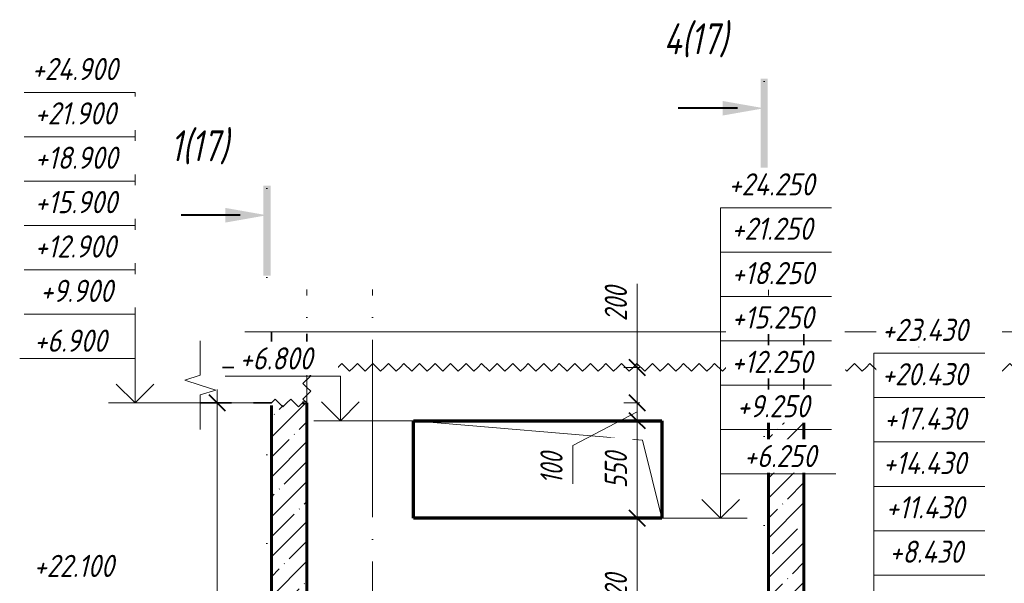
# Model space of a CAD drawing. Header units: millimetres. Extents: x -17615 to 60798, y 1491 to 9282.
# Tile 5 of 22: x -6637 to -1091, y 5883 to 9060. Entities that reach past the tile are written whole.
import ezdxf

# ---------------------------------------------------------------- set-up
doc = ezdxf.new("R2010")
doc.units = ezdxf.units.MM
for name, pattern in [('01 Штриховая _4 мм_', [300, 175, -125]), ('ADSK_Линия разреза', [1000, 0, -500, 0, -500]), ('ADSK_Линия сетки', [1250, 1000, -125, 0, -125]), ('ADSK_Невидимые', [250, 150, -100]), ('ADSK_Пунктирная_п5', [250, 0, -250])]:
    doc.linetypes.add(name, pattern=pattern)
for name, color, linetype, lineweight in [('A-____-____-DIMS', 211, 'Continuous', 9), ('A-____-____-DIMS-50', 211, 'Continuous', 9), ('A-____-NOTE-TEXT', 131, 'Continuous', 20), ('A-DETL-GENF-HDLN', 90, 'ADSK_Невидимые', 20), ('A-DETL-GENF-OTLN', 92, 'Continuous', 20), ('A-FLOR-____-MCUT', 192, 'Continuous', 50), ('A-GLAZ-____-OTLN', 151, 'Continuous', 20), ('A-WALL-____-MCUT', 113, 'Continuous', 50), ('A-WALL-____-OTLN', 113, 'Continuous', 20), ('A-WALL-____-PATT', 111, 'Continuous', 50), ('G-____-____-DIMS', 111, 'Continuous', 9), ('G-____-____-SYMB', 111, 'ADSK_Пунктирная_п5', 20), ('S-GRID-____-OTLN', 1, 'Continuous', 9)]:
    doc.layers.add(name, color=color, linetype=linetype, lineweight=lineweight)
doc.styles.add('GOST Common_I_1', font='GOST Common Italic.ttf', dxfattribs={"width": 0.8, "height": 175})
doc.styles.add('GOST Common_I_2', font='GOST Common Italic.ttf', dxfattribs={"width": 0.8, "height": 125})
doc.styles.add('GOST Common_I_3', font='GOST Common Italic.ttf', dxfattribs={"width": 0.9, "height": 125})
doc.dimstyles.new('ADSK_Округление_5мм__Узкий_', dxfattribs={"dimscale": 304.8, "dimtxt": 0.412449, "dimasz": 0.295276, "dimexe": 0.246063, "dimexo": 0.000538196, "dimgap": 0.065617, "dimtad": 1, "dimdec": 0, "dimlfac": 304.8, "dimrnd": 5, "dimdsep": 46, "dimtxsty": 'GOST Common_I_2', "dimblk1": 'OBLIQUE', "dimblk2": 'OBLIQUE', "dimsah": 1, "dimcen": 0.09, "dimdle": 0.246063, "dimazin": 0, "dimtfac": 1, "dimtdec": 4, "dimtix": 1, "dimtmove": 1, "dimatfit": 3, "dimfxl": 1, "dimtvp": 1, "dimtfill": 1, "dimtolj": 1, "dimtzin": 0, "dimlwd": 20, "dimlwe": 20, "dimarcsym": 2})
doc.dimstyles.new('ADSK_Округление_5мм__Узкий__1', dxfattribs={"dimscale": 304.8, "dimtxt": 0.412449, "dimasz": 0.295276, "dimexe": 0.246063, "dimexo": 0.000538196, "dimgap": 0.065617, "dimtad": 1, "dimdec": 0, "dimlfac": 304.8, "dimrnd": 5, "dimdsep": 46, "dimtxsty": 'GOST Common_I_2', "dimblk1": 'OBLIQUE', "dimblk2": 'OBLIQUE', "dimsah": 1, "dimcen": 0.09, "dimdle": 0.246063, "dimazin": 0, "dimtfac": 1, "dimtdec": 4, "dimtix": 1, "dimtmove": 0, "dimatfit": 3, "dimfxl": 1, "dimtvp": 1, "dimtfill": 1, "dimtolj": 1, "dimtzin": 0, "dimlwd": 20, "dimlwe": 20, "dimarcsym": 2})
pattern_1 = [(45, (-35006.47, 26760), (-112.2532, 112.2532), []), (45, (-34894.21, 26760), (-112.2532, 112.2532), [198.438, -39.688, 1.676, -38.011])]

# ---------------------------------------------------------------- blocks, each defined once
blk = doc.blocks.new('ADSK_Окно_ПроемПрямоугольный - ADSK_Окно_ПроемПрямоугольный-1463926-КЖ1_Р_ВЭ2_Опалубка_2')
at = {"layer": 'A-DETL-GENF-HDLN'}
for p, q in [((29630, 6800), (28230, 6800)), ((28230, 6800), (28230, 6250)), ((29630, 6250), (29630, 6800)), ((28230, 6250), (29630, 6250))]:
    blk.add_line(p, q, dxfattribs=at)
at = {"layer": 'A-DETL-GENF-OTLN'}
for p, q in [((29520, 6690), (28230, 6800)), ((29630, 6250), (29520, 6690))]:
    blk.add_line(p, q, dxfattribs=at)
blk = doc.blocks.new('ADSK_Обрыв_Линия - ADSK_Обрыв_линия-1072157-КЖ1_Р_ВЭ2_Опалубка_2')
at = {"layer": 'A-DETL-GENF-OTLN'}
for p, q in [((27030, 4056.3), (27030, 4100)), ((27030, 3900), (27030, 3945))]:
    blk.add_line(p, q, dxfattribs=at)
blk = doc.blocks.new('ADSK_Обрыв_Линия - ADSK_Обрыв_линия-1421234-КЖ1_Р_ВЭ2_Опалубка_2')
at = {"layer": 'A-DETL-GENF-OTLN'}
for p, q in [((27430, 7300), (31049.5, 7300)), ((31160.8, 7300), (34779, 7300))]:
    blk.add_line(p, q, dxfattribs=at)
blk = doc.blocks.new('Последовательность узлов - 3мм масшт 15-1752345-КЖ1_Р_ВЭ2_Опалубка_2')
at = {"layer": 'A-DETL-GENF-OTLN'}
for p, q in [((27430, 6900), (27451.875, 6921.875)), ((27495.625, 6878.125), (27451.875, 6921.875)), ((27517.5, 6900), (27495.625, 6878.125)), ((27517.5, 6900), (27539.375, 6921.875)), ((27583.125, 6878.125), (27539.375, 6921.875)), ((27605, 6900), (27583.125, 6878.125))]:
    blk.add_line(p, q, dxfattribs=at)
blk = doc.blocks.new('Последовательность узлов - 3мм масшт 15-V3-КЖ1_Р_ВЭ2_Опалубка_2')
at = {"layer": 'A-DETL-GENF-OTLN'}
for p, q in [((27630, 7100), (27651.875, 7121.875)), ((27695.625, 7078.125), (27651.875, 7121.875)), ((27717.5, 7100), (27695.625, 7078.125)), ((27717.5, 7100), (27739.375, 7121.875)), ((27783.125, 7078.125), (27739.375, 7121.875)), ((27805, 7100), (27783.125, 7078.125)), ((27805, 7100), (27826.875, 7121.875)), ((27870.625, 7078.125), (27826.875, 7121.875)), ((27892.5, 7100), (27870.625, 7078.125)), ((27892.5, 7100), (27914.375, 7121.875)), ((27958.125, 7078.125), (27914.375, 7121.875)), ((27980, 7100), (27958.125, 7078.125)), ((27980, 7100), (28001.875, 7121.875)), ((28045.625, 7078.125), (28001.875, 7121.875)), ((28067.5, 7100), (28045.625, 7078.125)), ((28067.5, 7100), (28089.375, 7121.875)), ((28133.125, 7078.125), (28089.375, 7121.875)), ((28155, 7100), (28133.125, 7078.125)), ((28155, 7100), (28176.875, 7121.875)), ((28220.625, 7078.125), (28176.875, 7121.875)), ((28242.5, 7100), (28220.625, 7078.125)), ((28242.5, 7100), (28264.375, 7121.875)), ((28308.125, 7078.125), (28264.375, 7121.875)), ((28330, 7100), (28308.125, 7078.125)), ((28330, 7100), (28351.875, 7121.875)), ((28395.625, 7078.125), (28351.875, 7121.875)), ((28417.5, 7100), (28395.625, 7078.125)), ((28417.5, 7100), (28439.375, 7121.875)), ((28483.125, 7078.125), (28439.375, 7121.875)), ((28505, 7100), (28483.125, 7078.125)), ((28505, 7100), (28526.875, 7121.875)), ((28570.625, 7078.125), (28526.875, 7121.875)), ((28592.5, 7100), (28570.625, 7078.125)), ((28592.5, 7100), (28614.375, 7121.875)), ((28658.125, 7078.125), (28614.375, 7121.875)), ((28680, 7100), (28658.125, 7078.125)), ((28680, 7100), (28701.875, 7121.875)), ((28745.625, 7078.125), (28701.875, 7121.875)), ((28767.5, 7100), (28745.625, 7078.125)), ((28767.5, 7100), (28789.375, 7121.875)), ((28833.125, 7078.125), (28789.375, 7121.875)), ((28855, 7100), (28833.125, 7078.125)), ((28855, 7100), (28876.875, 7121.875)), ((28920.625, 7078.125), (28876.875, 7121.875)), ((28942.5, 7100), (28920.625, 7078.125)), ((28942.5, 7100), (28964.375, 7121.875)), ((29008.125, 7078.125), (28964.375, 7121.875)), ((29030, 7100), (29008.125, 7078.125)), ((29030, 7100), (29051.875, 7121.875)), ((29095.625, 7078.125), (29051.875, 7121.875)), ((29117.5, 7100), (29095.625, 7078.125)), ((29117.5, 7100), (29139.375, 7121.875)), ((29183.125, 7078.125), (29139.375, 7121.875)), ((29205, 7100), (29183.125, 7078.125)), ((29205, 7100), (29226.875, 7121.875)), ((29270.625, 7078.125), (29226.875, 7121.875)), ((29292.5, 7100), (29270.625, 7078.125)), ((29292.5, 7100), (29314.375, 7121.875)), ((29358.125, 7078.125), (29314.375, 7121.875)), ((29380, 7100), (29358.125, 7078.125)), ((29380, 7100), (29401.875, 7121.875)), ((29445.625, 7078.125), (29401.875, 7121.875)), ((29467.5, 7100), (29445.625, 7078.125)), ((29467.5, 7100), (29489.375, 7121.875)), ((29533.125, 7078.125), (29489.375, 7121.875)), ((29555, 7100), (29533.125, 7078.125)), ((29555, 7100), (29576.875, 7121.875)), ((29620.625, 7078.125), (29576.875, 7121.875)), ((29642.5, 7100), (29620.625, 7078.125)), ((29642.5, 7100), (29664.375, 7121.875)), ((29708.125, 7078.125), (29664.375, 7121.875)), ((29730, 7100), (29708.125, 7078.125)), ((29730, 7100), (29751.875, 7121.875)), ((29795.625, 7078.125), (29751.875, 7121.875)), ((29817.5, 7100), (29795.625, 7078.125)), ((29817.5, 7100), (29839.375, 7121.875)), ((29883.125, 7078.125), (29839.375, 7121.875)), ((29905, 7100), (29883.125, 7078.125)), ((29905, 7100), (29926.875, 7121.875)), ((29970.625, 7078.125), (29926.875, 7121.875)), ((29992.5, 7100), (29970.625, 7078.125)), ((29992.5, 7100), (30014.375, 7121.875)), ((30058.125, 7078.125), (30014.375, 7121.875)), ((30080, 7100), (30058.125, 7078.125)), ((30080, 7100), (30101.875, 7121.875)), ((30145.625, 7078.125), (30101.875, 7121.875)), ((30167.5, 7100), (30145.625, 7078.125)), ((30167.5, 7100), (30189.375, 7121.875)), ((30233.125, 7078.125), (30189.375, 7121.875)), ((30255, 7100), (30233.125, 7078.125)), ((30255, 7100), (30276.875, 7121.875)), ((30320.625, 7078.125), (30276.875, 7121.875)), ((30342.5, 7100), (30320.625, 7078.125)), ((30342.5, 7100), (30364.375, 7121.875)), ((30408.125, 7078.125), (30364.375, 7121.875)), ((30430, 7100), (30408.125, 7078.125)), ((30430, 7100), (30451.875, 7121.875)), ((30495.625, 7078.125), (30451.875, 7121.875)), ((30517.5, 7100), (30495.625, 7078.125)), ((30517.5, 7100), (30539.375, 7121.875)), ((30583.125, 7078.125), (30539.375, 7121.875)), ((30605, 7100), (30583.125, 7078.125)), ((30605, 7100), (30626.875, 7121.875)), ((30670.625, 7078.125), (30626.875, 7121.875)), ((30692.5, 7100), (30670.625, 7078.125)), ((30692.5, 7100), (30714.375, 7121.875)), ((30758.125, 7078.125), (30714.375, 7121.875)), ((30780, 7100), (30758.125, 7078.125)), ((30780, 7100), (30801.875, 7121.875)), ((30845.625, 7078.125), (30801.875, 7121.875)), ((30867.5, 7100), (30845.625, 7078.125)), ((30867.5, 7100), (30889.375, 7121.875)), ((30933.125, 7078.125), (30889.375, 7121.875)), ((30955, 7100), (30933.125, 7078.125)), ((30955, 7100), (30976.875, 7121.875)), ((31020.625, 7078.125), (30976.875, 7121.875)), ((31042.5, 7100), (31020.625, 7078.125)), ((31042.5, 7100), (31064.375, 7121.875)), ((31108.125, 7078.125), (31064.375, 7121.875)), ((31130, 7100), (31108.125, 7078.125)), ((31130, 7100), (31151.875, 7121.875)), ((31195.625, 7078.125), (31151.875, 7121.875)), ((31217.5, 7100), (31195.625, 7078.125)), ((31217.5, 7100), (31239.375, 7121.875)), ((31283.125, 7078.125), (31239.375, 7121.875)), ((31305, 7100), (31283.125, 7078.125)), ((31305, 7100), (31326.875, 7121.875)), ((31370.625, 7078.125), (31326.875, 7121.875)), ((31392.5, 7100), (31370.625, 7078.125)), ((31392.5, 7100), (31414.375, 7121.875)), ((31458.125, 7078.125), (31414.375, 7121.875)), ((31480, 7100), (31458.125, 7078.125)), ((31480, 7100), (31501.875, 7121.875)), ((31545.625, 7078.125), (31501.875, 7121.875)), ((31567.5, 7100), (31545.625, 7078.125)), ((31567.5, 7100), (31589.375, 7121.875)), ((31633.125, 7078.125), (31589.375, 7121.875)), ((31655, 7100), (31633.125, 7078.125)), ((31655, 7100), (31676.875, 7121.875)), ((31720.625, 7078.125), (31676.875, 7121.875)), ((31742.5, 7100), (31720.625, 7078.125)), ((31742.5, 7100), (31764.375, 7121.875)), ((31808.125, 7078.125), (31764.375, 7121.875)), ((31830, 7100), (31808.125, 7078.125)), ((31830, 7100), (31851.875, 7121.875)), ((31895.625, 7078.125), (31851.875, 7121.875)), ((31917.5, 7100), (31895.625, 7078.125)), ((31917.5, 7100), (31939.375, 7121.875)), ((31983.125, 7078.125), (31939.375, 7121.875)), ((32005, 7100), (31983.125, 7078.125)), ((32005, 7100), (32026.875, 7121.875)), ((32070.625, 7078.125), (32026.875, 7121.875)), ((32092.5, 7100), (32070.625, 7078.125)), ((32092.5, 7100), (32114.375, 7121.875)), ((32158.125, 7078.125), (32114.375, 7121.875)), ((32180, 7100), (32158.125, 7078.125))]:
    blk.add_line(p, q, dxfattribs=at)
blk = doc.blocks.new('Разрез - Номер вида и Номер листа спереди_3_5 мм-6455-КЖ1_Р_ВЭ2_Опалубка_2')
at = {"layer": 'G-____-____-SYMB', "linetype": 'Continuous', "lineweight": 9}
for points in [[(27425.3, 7617.8), (27385.4, 7617.8), (27385.4, 8124.4), (27425.3, 8124.4)], [(27171.4, 7998.9), (27405.1, 7957.7), (27171.4, 7916.5)]]:
    blk.add_hatch(color=256, dxfattribs=at).paths.add_polyline_path(points)
at = {"layer": 'G-____-____-SYMB', "linetype": 'Continuous', "lineweight": 40}
blk.add_line((27255.1, 7957.7), (26921.9, 7957.7), dxfattribs=at)
blk = doc.blocks.new('DIMBLOCK17-КЖ1_Р_ВЭ2_Опалубка_2')
at = {"layer": 'A-____-____-DIMS-50', "lineweight": 40}
for p, q in [((-5524.8, 6900), (-5569.8, 6945)), ((-5524.8, 6900), (-5479.8, 6855)), ((-5524.8, 4100), (-5569.8, 4145)), ((-5524.8, 4100), (-5479.8, 4055))]:
    blk.add_line(p, q, dxfattribs=at)
at = {"layer": 'A-____-____-DIMS-50', "lineweight": 20}
for p, q in [((-5524.8, 6975), (-5524.8, 4025)), ((-5524.8, 6900), (-5599.8, 6900)), ((-5524.8, 6900), (-5269.8, 6900)), ((-5524.8, 4100), (-5599.8, 4100)), ((-5524.8, 4100), (-5269.8, 4100))]:
    blk.add_line(p, q, dxfattribs=at)
at = {"layer": 'A-____-____-DIMS-50', "color": 0, "lineweight": 20, "insert": (-5708.2, 5359.4), "char_height": 125, "width": 337.511, "attachment_point": 1, "rotation": 90, "line_spacing_factor": 1.022761, "style": 'GOST Common_I_2', "bg_fill": 3, "box_fill_scale": 1.25, "bg_fill_color": 256, "bg_fill_true_color": 13158600, "bg_fill_transparency": 0}
blk.add_mtext('2800', dxfattribs=at)
blk = doc.blocks.new('_Oblique')
at = {"color": 0, "linetype": 'ByBlock', "lineweight": -2}
blk.add_line((-0.5, -0.5), (0.5, 0.5), dxfattribs=at)
blk = doc.blocks.new('DIMBLOCK34-КЖ1_Р_ВЭ2_Опалубка_2')
at = {"layer": 'A-____-____-DIMS-50', "lineweight": 20}
for p, q in [((-3158.4, 7571.5), (-3158.4, 7335.6)), ((-3158.4, 7335.6), (-3158.4, 7000)), ((-3158.4, 7175), (-3158.4, 6900)), ((-3158.4, 7100), (-3233.4, 7100)), ((-3158.4, 7100), (-3144.8, 7100)), ((-3158.4, 6900), (-3233.4, 6900)), ((-3158.4, 6900), (-3144.8, 6900))]:
    blk.add_line(p, q, dxfattribs=at)
at = {"layer": 'A-____-____-DIMS-50', "lineweight": 40}
for p, q in [((-3158.4, 7100), (-3203.4, 7145)), ((-3158.4, 7100), (-3113.4, 7055)), ((-3158.4, 6900), (-3203.4, 6945)), ((-3158.4, 6900), (-3113.4, 6855))]:
    blk.add_line(p, q, dxfattribs=at)
at = {"layer": 'A-____-____-DIMS-50', "color": 0, "lineweight": 20, "insert": (-3341.8, 7360.6), "char_height": 125, "width": 253.133, "attachment_point": 1, "rotation": 90, "line_spacing_factor": 1.022761, "style": 'GOST Common_I_2', "bg_fill": 3, "box_fill_scale": 1.25, "bg_fill_color": 256, "bg_fill_true_color": 13158600, "bg_fill_transparency": 0}
blk.add_mtext('200', dxfattribs=at)
blk = doc.blocks.new('DIMBLOCK35-КЖ1_Р_ВЭ2_Опалубка_2')
at = {"layer": 'A-____-____-DIMS-50', "lineweight": 40}
for p, q in [((-3158.4, 6900), (-3203.4, 6945)), ((-3158.4, 6900), (-3113.4, 6855)), ((-3158.4, 6800), (-3203.4, 6845)), ((-3158.4, 6800), (-3113.4, 6755))]:
    blk.add_line(p, q, dxfattribs=at)
at = {"layer": 'A-____-____-DIMS-50', "lineweight": 20}
for p, q in [((-3158.4, 6900), (-3233.4, 6900)), ((-3158.4, 6900), (-3158.4, 6800)), ((-3158.4, 6900), (-3144.8, 6900)), ((-3520.9, 6660), (-3158.4, 6850)), ((-3158.4, 6800), (-3233.4, 6800)), ((-3158.4, 6800), (-3144.8, 6800)), ((-3520.9, 6443.2), (-3520.9, 6660))]:
    blk.add_line(p, q, dxfattribs=at)
at = {"layer": 'A-____-____-DIMS-50', "color": 0, "lineweight": 20, "insert": (-3704.3, 6443.2), "char_height": 125, "width": 230.121, "attachment_point": 1, "rotation": 90, "line_spacing_factor": 1.022761, "style": 'GOST Common_I_2', "bg_fill": 3, "box_fill_scale": 1.25, "bg_fill_color": 256, "bg_fill_true_color": 13158600, "bg_fill_transparency": 0}
blk.add_mtext('100', dxfattribs=at)
blk = doc.blocks.new('DIMBLOCK36-КЖ1_Р_ВЭ2_Опалубка_2')
at = {"layer": 'A-____-____-DIMS-50', "lineweight": 40}
for p, q in [((-3158.4, 6800), (-3203.4, 6845)), ((-3158.4, 6800), (-3113.4, 6755)), ((-3158.4, 6250), (-3203.4, 6295)), ((-3158.4, 6250), (-3113.4, 6205))]:
    blk.add_line(p, q, dxfattribs=at)
at = {"layer": 'A-____-____-DIMS-50', "lineweight": 20}
for p, q in [((-3158.4, 6800), (-3233.4, 6800)), ((-3158.4, 6800), (-3158.4, 6250)), ((-3158.4, 6800), (-3144.8, 6800)), ((-3158.4, 6250), (-3233.4, 6250)), ((-3158.4, 6250), (-3144.8, 6250))]:
    blk.add_line(p, q, dxfattribs=at)
at = {"layer": 'A-____-____-DIMS-50', "color": 0, "lineweight": 20, "insert": (-3341.8, 6419.5), "char_height": 125, "width": 253.133, "attachment_point": 1, "rotation": 90, "line_spacing_factor": 1.022761, "style": 'GOST Common_I_2', "bg_fill": 3, "box_fill_scale": 1.25, "bg_fill_color": 256, "bg_fill_true_color": 13158600, "bg_fill_transparency": 0}
blk.add_mtext('550', dxfattribs=at)
blk = doc.blocks.new('DIMBLOCK37-КЖ1_Р_ВЭ2_Опалубка_2')
at = {"layer": 'A-____-____-DIMS-50', "lineweight": 40}
for p, q in [((-3158.4, 6250), (-3203.4, 6295)), ((-3158.4, 6250), (-3113.4, 6205)), ((-3158.4, 5430), (-3203.4, 5475)), ((-3158.4, 5430), (-3113.4, 5385))]:
    blk.add_line(p, q, dxfattribs=at)
at = {"layer": 'A-____-____-DIMS-50', "lineweight": 20}
for p, q in [((-3158.4, 6250), (-3233.4, 6250)), ((-3158.4, 6250), (-3158.4, 5430)), ((-3158.4, 6250), (-3144.8, 6250)), ((-3158.4, 5430), (-3233.4, 5430)), ((-3158.4, 5430), (-3144.8, 5430))]:
    blk.add_line(p, q, dxfattribs=at)
at = {"layer": 'A-____-____-DIMS-50', "color": 0, "lineweight": 20, "insert": (-3341.8, 5734.5), "char_height": 125, "width": 253.133, "attachment_point": 1, "rotation": 90, "line_spacing_factor": 1.022761, "style": 'GOST Common_I_2', "bg_fill": 3, "box_fill_scale": 1.25, "bg_fill_color": 256, "bg_fill_true_color": 13158600, "bg_fill_transparency": 0}
blk.add_mtext('820', dxfattribs=at)
blk = doc.blocks.new('Высотные отметки - Стрелка вверх-6399-КЖ1_Р_ВЭ2_Опалубка_2')
at = {"layer": 'A-____-NOTE-TEXT'}
for p, q in [((26657.7, 4350), (26007.7, 4350)), ((26657.7, 4100), (26657.7, 4350)), ((26657.7, 4100), (26551.6, 4206.1)), ((26657.7, 4100), (26763.7, 4206.1)), ((26807.7, 4100), (26507.7, 4100))]:
    blk.add_line(p, q, dxfattribs=at)
blk = doc.blocks.new('030_Группа отметок вверх_ТиповАннот_ - 030_Группа отметок вверх_ТиповАннот_-1551909-КЖ1_Р_ВЭ2_Опалубка_2')
at = {"layer": 'A-____-NOTE-TEXT'}
for p, q in [((26037.6, 8650), (26662.6, 8650)), ((26662.6, 8650), (26662.6, 8400)), ((26037.6, 8400), (26662.6, 8400)), ((26662.6, 8400), (26662.6, 8150)), ((26037.6, 8150), (26662.6, 8150)), ((26662.6, 8150), (26662.6, 7900)), ((26037.6, 7900), (26662.6, 7900)), ((26662.6, 7900), (26662.6, 7650)), ((26037.6, 7650), (26662.6, 7650)), ((26662.6, 7650), (26662.6, 7400)), ((26037.6, 7400), (26662.6, 7400)), ((26662.6, 7150), (26662.6, 7400))]:
    blk.add_line(p, q, dxfattribs=at)
blk = doc.blocks.new('030_Группа отметок вверх_ТиповАннот_ - 030_Группа отметок вверх_ТиповАннот_-1551826-КЖ1_Р_ВЭ2_Опалубка_2')
at = {"layer": 'A-____-NOTE-TEXT'}
for p, q in [((31448.1, 7180), (30823.1, 7180)), ((30823.1, 7180), (30823.1, 6930)), ((31448.1, 6930), (30823.1, 6930)), ((30823.1, 6930), (30823.1, 6680)), ((31448.1, 6680), (30823.1, 6680)), ((30823.1, 6680), (30823.1, 6430)), ((31448.1, 6430), (30823.1, 6430)), ((30823.1, 6430), (30823.1, 6180)), ((31448.1, 6180), (30823.1, 6180)), ((30823.1, 6180), (30823.1, 5930)), ((30823.1, 5680), (30823.1, 5930)), ((31448.1, 5930), (30823.1, 5930))]:
    blk.add_line(p, q, dxfattribs=at)

msp = doc.modelspace()

# ---------------------------------------------------------------- hatches: boundary and pattern name
at = {"layer": 'A-WALL-____-PATT', "lineweight": 9}
h = msp.add_hatch(dxfattribs=at)
h.set_pattern_fill('FP_1', color=256, style=0, pattern_type=2)
h.set_pattern_definition(pattern_1)
h.paths.add_polyline_path([(-5019.759, 4100), (-5019.759, 6900), (-5044.759, 6900), (-5044.759, 6886), (-5219.759, 6886), (-5219.759, 4100)])
h = msp.add_hatch(dxfattribs=at)
h.set_pattern_fill('FP_1', color=256, style=0, pattern_type=2)
h.set_pattern_definition(pattern_1)
h.paths.add_polyline_path([(-2219.759, 4100), (-2219.759, 6900), (-2419.759, 6900), (-2419.759, 4100)])

# ---------------------------------------------------------------- linework, layer by layer
at = {"layer": 'A-____-NOTE-TEXT'}
for p, q in [((-1517.0811, 7386.6501), (-1545.2354, 7300)), ((-1488.9268, 7300), (-1517.0811, 7386.6501)), ((-5219.759, 7300), (-5369.759, 7300)), ((-1600.2354, 7300), (-1572.7354, 7213.3975)), ((-1545.2354, 7300), (-1572.7354, 7213.3975)), ((-5619.759, 7100), (-5619.759, 7250)), ((-5619.759, 7056.3087), (-5706.4091, 7028.1543)), ((-5706.4091, 7028.1543), (-5619.759, 7000)), ((-5619.759, 7000), (-5533.1564, 6972.5)), ((-5619.759, 6945), (-5533.1564, 6972.5)), ((-5619.759, 6900), (-5619.759, 6750))]:
    msp.add_line(p, q, dxfattribs=at)
at = {"layer": 'A-FLOR-____-MCUT', "linetype": '01 Штриховая _4 мм_', "lineweight": 35}
for p, q in [((-5019.759, 7100), (-5619.759, 7100)), ((-5019.759, 7075), (-5019.759, 7086)), ((-2419.759, 7086), (-2419.759, 6900)), ((-2219.759, 6900), (-2219.759, 7086)), ((-5619.759, 6900), (-5219.759, 6900)), ((-5044.759, 6900), (-5033.759, 6900)), ((-2419.759, 6900), (-2219.759, 6900))]:
    msp.add_line(p, q, dxfattribs=at)
at = {"layer": 'A-WALL-____-MCUT', "linetype": '01 Штриховая _4 мм_', "lineweight": 35}
for p, q in [((-5219.759, 7300), (-5219.759, 7100)), ((-5019.759, 7114), (-5019.759, 7300)), ((-2419.759, 7300), (-2419.759, 7114)), ((-2219.759, 7114), (-2219.759, 7300)), ((-5219.759, 7100), (-5019.759, 7100))]:
    msp.add_line(p, q, dxfattribs=at)
at = {"layer": 'A-WALL-____-MCUT', "lineweight": 60}
for p, q in [((-5219.759, 6886), (-5219.759, 4100)), ((-5033.759, 6900), (-5044.759, 6900)), ((-5019.759, 4100), (-5019.759, 6900)), ((-2219.759, 6900), (-2419.759, 6900)), ((-2419.759, 6900), (-2419.759, 4100)), ((-2219.759, 4100), (-2219.759, 6900))]:
    msp.add_line(p, q, dxfattribs=at)
at = {"layer": 'A-WALL-____-OTLN', "lineweight": 70}
for p, q in [((-4419.759, 6800), (-3019.759, 6800)), ((-4419.759, 6250), (-4419.759, 6800)), ((-3019.759, 6800), (-3019.759, 6250)), ((-3019.759, 6250), (-4419.759, 6250))]:
    msp.add_line(p, q, dxfattribs=at)
at = {"layer": 'G-____-____-DIMS', "lineweight": 20}
msp.add_line((-3019.759, 6250), (-2689.4343, 6250), dxfattribs=at)
at = {"layer": 'G-____-____-SYMB', "linetype": 'ADSK_Линия разреза'}
for p, q in [((-2444.6524, 8710.6211), (-2444.6524, 2847.4741)), ((-5244.6524, 8107.7025), (-5244.6524, 2847.4741))]:
    msp.add_line(p, q, dxfattribs=at)
at = {"layer": 'S-GRID-____-OTLN', "linetype": 'ADSK_Линия сетки'}
for p, q in [((-5019.759, 2505.868), (-5019.759, 7539.2005)), ((-4649.759, 2505.868), (-4649.759, 7539.2005)), ((-2419.759, 2505.868), (-2419.759, 7539.2005))]:
    msp.add_line(p, q, dxfattribs=at)

# ---------------------------------------------------------------- block references
at = {"layer": 'A-____-NOTE-TEXT'}
for name, p in [('030_Группа отметок вверх_ТиповАннот_ - 030_Группа отметок вверх_ТиповАннот_-1551826-КЖ1_Р_ВЭ2_Опалубка_2', (-32649.759, 0)), ('Высотные отметки - Стрелка вверх-6399-КЖ1_Р_ВЭ2_Опалубка_2', (-32644.8247, 2800))]:
    msp.add_blockref(name, p, dxfattribs=at)
at = {"layer": 'A-____-NOTE-TEXT', "extrusion": (0, 0, -1)}
msp.add_blockref('Высотные отметки - Стрелка вверх-6399-КЖ1_Р_ВЭ2_Опалубка_2', (-23968.2206, 2150), dxfattribs=at)
at = {"layer": 'A-DETL-GENF-OTLN'}
for name, p in [('ADSK_Обрыв_Линия - ADSK_Обрыв_линия-1421234-КЖ1_Р_ВЭ2_Опалубка_2', (-32649.759, 0)), ('ADSK_Обрыв_Линия - ADSK_Обрыв_линия-1072157-КЖ1_Р_ВЭ2_Опалубка_2', (-32649.759, 3000)), ('Последовательность узлов - 3мм масшт 15-V3-КЖ1_Р_ВЭ2_Опалубка_2', (-32649.759, 0)), ('Последовательность узлов - 3мм масшт 15-1752345-КЖ1_Р_ВЭ2_Опалубка_2', (-32649.759, 0))]:
    msp.add_blockref(name, p, dxfattribs=at)
at = {"layer": 'A-DETL-GENF-OTLN', "rotation": 90.00000000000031}
msp.add_blockref('Последовательность узлов - 3мм масшт 15-1752345-КЖ1_Р_ВЭ2_Опалубка_2', (1880.241, -20530), dxfattribs=at)
at = {"layer": 'A-GLAZ-____-OTLN'}
msp.add_blockref('ADSK_Окно_ПроемПрямоугольный - ADSK_Окно_ПроемПрямоугольный-1463926-КЖ1_Р_ВЭ2_Опалубка_2', (-32649.759, 0), dxfattribs=at)
at = {"layer": 'G-____-____-SYMB', "linetype": 'Continuous', "lineweight": 40}
for p in [(-29849.759, 602.9185), (-32649.759, 0)]:
    msp.add_blockref('Разрез - Номер вида и Номер листа спереди_3_5 мм-6455-КЖ1_Р_ВЭ2_Опалубка_2', p, dxfattribs=at)

# ---------------------------------------------------------------- texts
at = {"layer": 'A-____-NOTE-TEXT', "lineweight": 9, "char_height": 125, "attachment_point": 1, "style": 'GOST Common_I_3', "bg_fill": 3, "box_fill_scale": 1.25, "bg_fill_color": 256, "bg_fill_true_color": 13158600, "bg_fill_transparency": 0}
for s, insert, width in [('+24.900', (-6569.2054, 8844.2026), 645.759281), ('+22.100', (-6558.407, 6044.2026), 609.683344)]:
    msp.add_mtext(s, dxfattribs=dict(at, insert=insert, width=width))
at = {"layer": 'G-____-____-DIMS', "lineweight": 20, "insert": (-6555.2792, 7313.3535), "char_height": 125, "width": 523.462509, "attachment_point": 1, "line_spacing_factor": 1.022761, "style": 'GOST Common_I_3', "bg_fill": 3, "box_fill_scale": 1.25, "bg_fill_color": 256, "bg_fill_true_color": 13158600, "bg_fill_transparency": 0}
msp.add_mtext('+6.900', dxfattribs=at)
at = {"layer": 'G-____-____-SYMB', "linetype": 'Continuous', "lineweight": 9, "char_height": 175, "attachment_point": 1, "style": 'GOST Common_I_1'}
for s, insert, width in [('4(17)', (-3009.7521, 9039.4594), 497.04625), ('1(17)', (-5788.5521, 8436.5409), 445.73825)]:
    msp.add_mtext(s, dxfattribs=dict(at, insert=insert, width=width))

# ---------------------------------------------------------------- next in the draw order: block references
at = {"layer": 'A-____-NOTE-TEXT'}
msp.add_blockref('030_Группа отметок вверх_ТиповАннот_ - 030_Группа отметок вверх_ТиповАннот_-1551909-КЖ1_Р_ВЭ2_Опалубка_2', (-32649.759, 0), dxfattribs=at)

# ---------------------------------------------------------------- next in the draw order: texts
at = {"layer": 'A-____-NOTE-TEXT', "lineweight": 9, "char_height": 125, "attachment_point": 1, "style": 'GOST Common_I_3', "bg_fill": 3, "box_fill_scale": 1.25, "bg_fill_color": 256, "bg_fill_true_color": 13158600, "bg_fill_transparency": 0}
for s, insert, width in [('+24.250', (-2644.6988, 8194.2026), 649.366875), ('+23.430', (-1780.5235, 7374.2026), 645.759281), ('+20.430', (-1780.5235, 7124.2026), 645.759281), ('+17.430', (-1768.5985, 6874.2026), 616.898531), ('+14.430', (-1774.4485, 6624.2026), 631.328906), ('+11.430', (-1758.0235, 6374.2026), 591.645375), ('+8.430', (-1738.8985, 6124.2026), 544.746656)]:
    msp.add_mtext(s, dxfattribs=dict(at, insert=insert, width=width))
at = {"layer": 'G-____-____-DIMS', "lineweight": 20, "char_height": 125, "width": 523.462509, "attachment_point": 1, "line_spacing_factor": 1.022761, "style": 'GOST Common_I_3', "bg_fill": 3, "box_fill_scale": 1.25, "bg_fill_color": 256, "bg_fill_true_color": 13158600, "bg_fill_transparency": 0}
for s, insert in [('+6.800', (-5398.4976, 7213.3535)), ('+6.250', (-2557.5437, 6663.3535))]:
    msp.add_mtext(s, dxfattribs=dict(at, insert=insert))

# ---------------------------------------------------------------- next in the draw order: dimensions: what is measured, and where the dimension line sits
at = {"layer": 'A-____-____-DIMS', "lineweight": 20}
dim = msp.add_linear_dim(base=(-3158.419, 6900), p1=(-3094.7794, 7100), p2=(-3094.7794, 6900), angle=90, dimstyle='ADSK_Округление_5мм__Узкий_', override={"dimpost": '<>', "dimfxl": 200}, dxfattribs=at)
dim.commit()
dim.dimension.update_dxf_attribs({"geometry": 'DIMBLOCK34-КЖ1_Р_ВЭ2_Опалубка_2', "text_midpoint": (-3258.4392, 7487.1533), "dimtype": 160, "text_rotation": 90})
dim = msp.add_linear_dim(base=(-5524.8402, 4100), p1=(-5219.759, 6900), p2=(-5219.759, 4100), angle=90, dimstyle='ADSK_Округление_5мм__Узкий__1', override={"dimpost": '<>', "dimfxl": 2800}, dxfattribs=at)
dim.commit()
dim.dimension.update_dxf_attribs({"geometry": 'DIMBLOCK17-КЖ1_Р_ВЭ2_Опалубка_2', "text_midpoint": (-5607.3402, 5500)})

# ---------------------------------------------------------------- next in the draw order: linework, layer by layer
at = {"layer": 'G-____-____-DIMS', "lineweight": 20}
msp.add_line((-5619.759, 6900), (-5987.1698, 6900), dxfattribs=at)

# ---------------------------------------------------------------- next in the draw order: block references
at = {"layer": 'A-____-NOTE-TEXT'}
for name, p in [('030_Группа отметок вверх_ТиповАннот_ - 030_Группа отметок вверх_ТиповАннот_-1551826-КЖ1_Р_ВЭ2_Опалубка_2', (-33512.5843, 820)), ('Высотные отметки - Стрелка вверх-6399-КЖ1_Р_ВЭ2_Опалубка_2', (-31488.0432, 2700))]:
    msp.add_blockref(name, p, dxfattribs=at)

# ---------------------------------------------------------------- next in the draw order: texts
at = {"layer": 'A-____-NOTE-TEXT', "lineweight": 9, "char_height": 125, "attachment_point": 1, "style": 'GOST Common_I_3', "bg_fill": 3, "box_fill_scale": 1.25, "bg_fill_color": 256, "bg_fill_true_color": 13158600, "bg_fill_transparency": 0}
for s, insert, width in [('+21.900', (-6552.7804, 8594.2026), 606.07575), ('+18.900', (-6551.4304, 8344.2026), 602.468156), ('+15.900', (-6551.4304, 8094.2026), 602.468156), ('+12.900', (-6552.7804, 7844.2026), 606.07575), ('+9.900', (-6521.5054, 7594.2026), 530.316281)]:
    msp.add_mtext(s, dxfattribs=dict(at, insert=insert, width=width))

# ---------------------------------------------------------------- next in the draw order: dimensions: what is measured, and where the dimension line sits
at = {"layer": 'A-____-____-DIMS', "lineweight": 20}
dim = msp.add_linear_dim(base=(-3158.419, 6800), p1=(-3094.7794, 6900), p2=(-3094.7794, 6800), angle=90, dimstyle='ADSK_Округление_5мм__Узкий_', override={"dimpost": '<>', "dimfxl": 100}, dxfattribs=at)
dim.commit()
dim.dimension.update_dxf_attribs({"geometry": 'DIMBLOCK35-КЖ1_Р_ВЭ2_Опалубка_2', "text_midpoint": (-3620.947, 6558.3074), "dimtype": 160, "text_rotation": 90})

# ---------------------------------------------------------------- next in the draw order: texts
at = {"layer": 'A-____-NOTE-TEXT', "lineweight": 9, "char_height": 125, "attachment_point": 1, "style": 'GOST Common_I_3', "bg_fill": 3, "box_fill_scale": 1.25, "bg_fill_color": 256, "bg_fill_true_color": 13158600, "bg_fill_transparency": 0}
for s, insert, width in [('+21.250', (-2628.2738, 7944.2026), 609.683344), ('+18.250', (-2626.9238, 7694.2026), 606.07575), ('+15.250', (-2626.9238, 7444.2026), 606.07575), ('+12.250', (-2628.2738, 7194.2026), 609.683344), ('+9.250', (-2597.2238, 6944.2026), 533.923875)]:
    msp.add_mtext(s, dxfattribs=dict(at, insert=insert, width=width))

# ---------------------------------------------------------------- next in the draw order: dimensions: what is measured, and where the dimension line sits
at = {"layer": 'A-____-____-DIMS', "lineweight": 20}
dim = msp.add_linear_dim(base=(-3158.419, 6250), p1=(-3094.7794, 6800), p2=(-3094.7794, 6250), angle=90, dimstyle='ADSK_Округление_5мм__Узкий__1', override={"dimpost": '<>', "dimfxl": 550}, dxfattribs=at)
dim.commit()
dim.dimension.update_dxf_attribs({"geometry": 'DIMBLOCK36-КЖ1_Р_ВЭ2_Опалубка_2', "text_midpoint": (-3241.7239, 6525)})

# ---------------------------------------------------------------- next in the draw order: linework, layer by layer
at = {"layer": 'G-____-____-DIMS', "lineweight": 20}
msp.add_line((-3019.759, 6800), (-4830.3883, 6800), dxfattribs=at)

# ---------------------------------------------------------------- next in the draw order: dimensions: what is measured, and where the dimension line sits
at = {"layer": 'A-____-____-DIMS', "lineweight": 20}
dim = msp.add_linear_dim(base=(-3158.419, 5430), p1=(-3094.7794, 6250), p2=(-3094.7794, 5430), angle=90, dimstyle='ADSK_Округление_5мм__Узкий__1', override={"dimpost": '<>', "dimfxl": 820}, dxfattribs=at)
dim.commit()
dim.dimension.update_dxf_attribs({"geometry": 'DIMBLOCK37-КЖ1_Р_ВЭ2_Опалубка_2', "text_midpoint": (-3240.919, 5840)})

doc.saveas('drawing.dxf')
